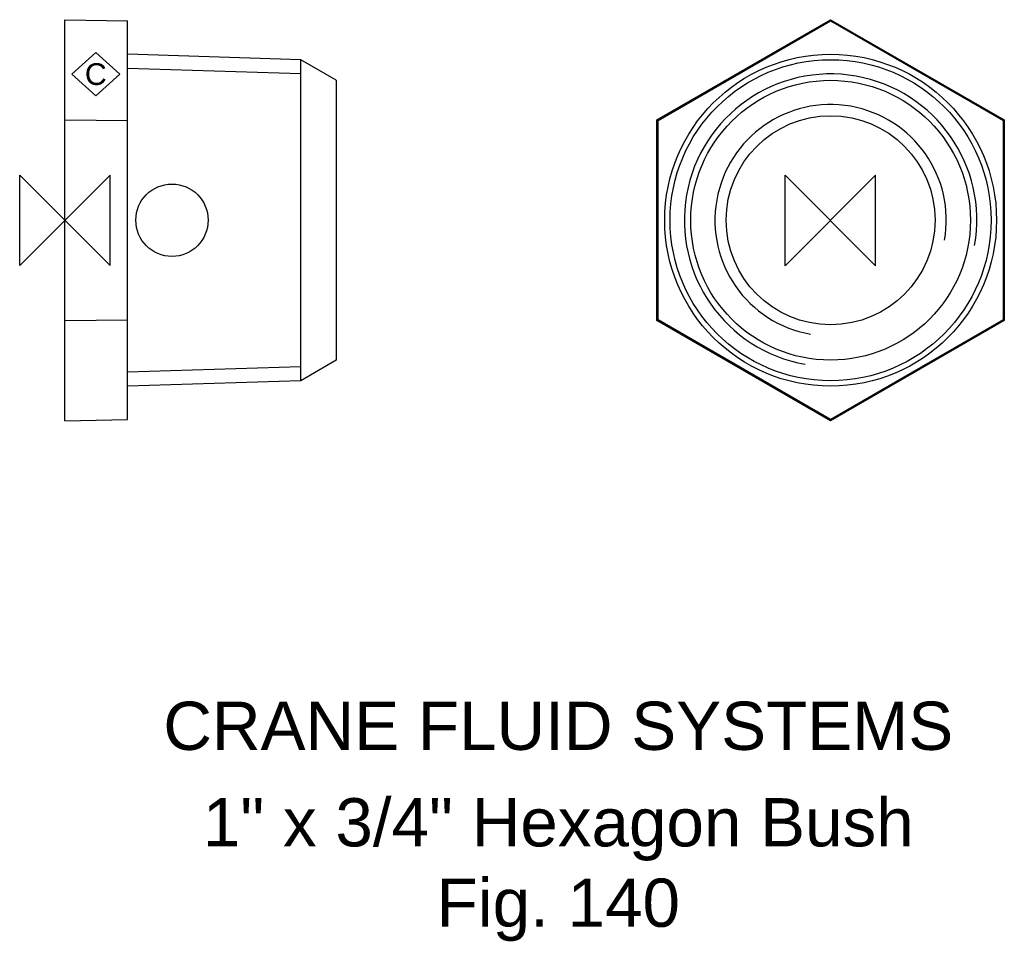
# Model space of a CAD drawing. Extents: x -33 to 69, y -75 to 21.
import ezdxf

# ---------------------------------------------------------------- set-up
doc = ezdxf.new("R2010")
doc.units = 0
doc.header["$MEASUREMENT"] = 0
doc.layers.get('0').update_dxf_attribs({"linetype": 'CONTINUOUS'})
for name, color, linetype in [('DETAIL', 2, 'CONTINUOUS'), ('ORIGIN', 6, 'CONTINUOUS'), ('SYMBOL', 3, 'CONTINUOUS')]:
    doc.layers.add(name, color=color, linetype=linetype)
doc.layers.add('TEXT', color=7, linetype='CONTINUOUS', lineweight=13)
doc.styles.add('fastrack', font='ARIAL.TTF')

# ---------------------------------------------------------------- blocks, each defined once
blk = doc.blocks.new('ZPO')
at = {"layer": 'ORIGIN'}
for p, q in [((-20, 20), (20, -20)), ((20, 20), (-20, -20)), ((-20, -20), (-20, 20)), ((20, -20), (20, 20))]:
    blk.add_line(p, q, dxfattribs=at)
blk = doc.blocks.new('C Symbol')
at = {"layer": 'SYMBOL'}
for p, q in [((-10, 0), (0, 9)), ((0, 9), (10, 0)), ((0, -9), (-10, 0)), ((10, 0), (0, -9))]:
    blk.add_line(p, q, dxfattribs=at)
at = {"layer": 'SYMBOL', "insert": (0, 0), "char_height": 9, "attachment_point": 5, "style": 'fastrack'}
blk.add_mtext('C', dxfattribs=at)

msp = doc.modelspace()

# ---------------------------------------------------------------- linework, layer by layer
at = {"layer": 'DETAIL'}
for p, q in [((-28.1, 10.39), (-28.1, 20.78)), ((-28.1, 20.78), (-21.6, 20.65)), ((-21.6, 10.33), (-21.6, 20.65)), ((33.27, 10.39), (51.27, 20.78)), ((33.39, 10.33), (51.27, 20.65)), ((51.27, 20.78), (69.27, 10.39)), ((51.27, 20.78), (51.27, 20.65)), ((51.27, 20.65), (69.16, 10.33)), ((-3.66, 16.64), (-21.6, 17.2)), ((-3.66, -16.64), (-3.66, 16.64)), ((0, 14.52), (-3.66, 16.64)), ((-3.66, -16.64), (-3.66, 16.64)), ((-3.66, 15.16), (-21.6, 15.72)), ((0, 14.52), (0, -14.52)), ((-28.1, -10.39), (-28.1, 10.39)), ((-28.1, 10.39), (-21.6, 10.33)), ((-21.6, -10.33), (-21.6, 10.33)), ((33.27, -10.39), (33.27, 10.39)), ((33.27, 10.39), (33.39, 10.33)), ((33.39, -10.33), (33.39, 10.33)), ((69.27, 10.39), (69.16, 10.33)), ((69.16, 10.33), (69.16, -10.33)), ((69.27, 10.39), (69.27, -10.39)), ((-28.1, -10.39), (-21.6, -10.33)), ((-28.1, -20.78), (-28.1, -10.39)), ((-21.6, -20.65), (-21.6, -10.33)), ((33.27, -10.39), (33.39, -10.33)), ((51.27, -20.78), (33.27, -10.39)), ((51.27, -20.65), (33.39, -10.33)), ((69.16, -10.33), (51.27, -20.65)), ((69.27, -10.39), (51.27, -20.78)), ((69.27, -10.39), (69.16, -10.33)), ((-21.6, -15.72), (-3.66, -15.16)), ((0, -14.52), (-3.66, -16.64)), ((-3.66, -16.64), (-21.6, -17.2)), ((-28.1, -20.78), (-21.6, -20.65)), ((51.27, -20.78), (51.27, -20.65))]:
    msp.add_line(p, q, dxfattribs=at)
for radius in [17.2, 16.64, 10.83]:
    msp.add_circle((51.27, 0), radius, dxfattribs=at)
at = {"layer": 'DETAIL', "ltscale": 25.17441}
msp.add_circle((51.27, 0), 14.5, dxfattribs=at)
at = {"layer": 'DETAIL', "ltscale": 25.583408}
msp.add_arc((51.27, 0), 15.16, 350, 260, dxfattribs=at)
at = {"layer": 'DETAIL', "ltscale": 24.840471}
msp.add_arc((51.27, 0), 11.99, 350, 260, dxfattribs=at)
at = {"layer": 'ORIGIN'}
msp.add_circle((-17, 0), 3.75, dxfattribs=at)

# ---------------------------------------------------------------- block references
at = {"xscale": 0.25, "yscale": 0.25, "zscale": 0.25}
msp.add_blockref('C Symbol', (-24.9, 15.13), dxfattribs=at)
at = {"layer": 'ORIGIN', "xscale": 0.234375, "yscale": 0.234375, "zscale": 0.234375}
for p in [(-28.1, 0), (51.25, -0.03)]:
    msp.add_blockref('ZPO', p, dxfattribs=at)

# ---------------------------------------------------------------- texts
at = {"layer": 'TEXT', "char_height": 5, "attachment_point": 2, "style": 'fastrack'}
for s, insert in [('CRANE FLUID SYSTEMS', (23.04, -49.9)), ('\\A1;1" x 3/4" Hexagon Bush\\PFig. 140', (23.04, -59.9))]:
    msp.add_mtext(s, dxfattribs=dict(at, insert=insert))

doc.saveas('drawing.dxf')
